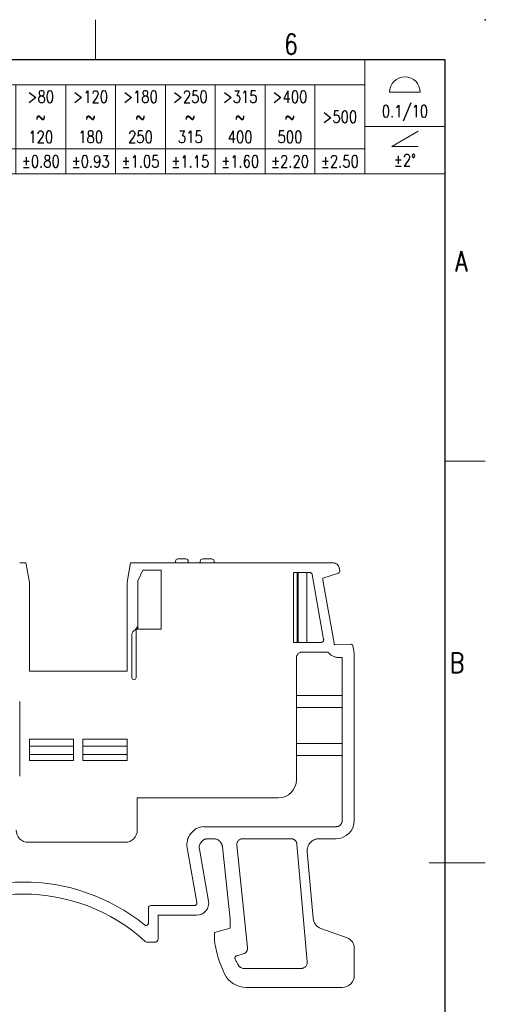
# Model space of a CAD drawing. Header units: millimetres. Extents: x -5 to 292, y -5 to 205.
# Tile 16 of 16: x 234 to 292, y 82 to 205. Entities that reach past the tile are written whole.
import ezdxf
from ezdxf.enums import TextEntityAlignment as Align

# ---------------------------------------------------------------- set-up
doc = ezdxf.new("R2010")
doc.units = ezdxf.units.MM
doc.layers.get('0').update_dxf_attribs({"lineweight": 30})
for name, color, linetype, lineweight in [('TEXT', 6, 'Continuous', 13), ('尺寸线', 3, 'Continuous', 13), ('轮廓线', 7, 'Continuous', 30)]:
    doc.layers.add(name, color=color, linetype=linetype, lineweight=lineweight)
doc.styles.add('romans-V1.1', font='romans.shx', dxfattribs={"width": 0.8})
doc.styles.add('Romans-高1.8', font='romans.shx', dxfattribs={"width": 0.8, "height": 1.8})
doc.styles.add('romans-高2.5', font='romans.shx', dxfattribs={"width": 0.8, "height": 2.5})
doc.styles.add('romans-高3.5', font='romans.shx', dxfattribs={"width": 0.8, "height": 3.5})
doc.styles.add('宋体-高2.5', font='txt', dxfattribs={"width": 0.8, "height": 2.5})

# ---------------------------------------------------------------- blocks, each defined once
blk = doc.blocks.new('*T10')
at = {"layer": '尺寸线', "color": 0, "lineweight": -2}
for p, q in [((0, 0), (6.2, 0)), ((0, 0), (0, -3.1)), ((6.2, 0), (12.4, 0)), ((12.4, 0), (18.6, 0)), ((18.6, 0), (24.8, 0)), ((24.8, 0), (31, 0)), ((31, 0), (37.2, 0)), ((37.2, 0), (43.4, 0)), ((43.4, 0), (49.6, 0)), ((49.6, 0), (55.8, 0)), ((55.8, 0), (62, 0)), ((62, 0), (68.2, 0)), ((68.2, 0), (74.4, 0)), ((74.4, 0), (80.6, 0)), ((80.6, 0), (86.8, 0)), ((86.8, 0), (96.8, 0)), ((86.8, 0), (86.8, -3.1)), ((96.8, 0), (96.8, -3.1)), ((0, -3.1), (6.2, -3.1)), ((0, -3.1), (0, -5.91)), ((6.2, -3.1), (12.4, -3.1)), ((6.2, -3.1), (6.2, -5.91)), ((12.4, -3.1), (18.6, -3.1)), ((12.4, -3.1), (12.4, -5.91)), ((18.6, -3.1), (24.8, -3.1)), ((18.6, -3.1), (18.6, -5.91)), ((24.8, -3.1), (31, -3.1)), ((24.8, -3.1), (24.8, -5.91)), ((31, -3.1), (37.2, -3.1)), ((31, -3.1), (31, -5.91)), ((37.2, -3.1), (43.4, -3.1)), ((37.2, -3.1), (37.2, -5.91)), ((43.4, -3.1), (49.6, -3.1)), ((43.4, -3.1), (43.4, -5.91)), ((49.6, -3.1), (55.8, -3.1)), ((49.6, -3.1), (49.6, -5.91)), ((55.8, -3.1), (62, -3.1)), ((55.8, -3.1), (55.8, -5.91)), ((62, -3.1), (68.2, -3.1)), ((62, -3.1), (62, -5.91)), ((68.2, -3.1), (74.4, -3.1)), ((68.2, -3.1), (68.2, -5.91)), ((74.4, -3.1), (80.6, -3.1)), ((74.4, -3.1), (74.4, -5.91)), ((80.6, -3.1), (86.8, -3.1)), ((80.6, -3.1), (80.6, -5.91)), ((86.8, -3.1), (86.8, -5.91)), ((96.8, -3.1), (96.8, -5.91)), ((0, -5.91), (0, -8.29)), ((6.2, -5.91), (6.2, -8.29)), ((12.4, -5.91), (12.4, -8.29)), ((18.6, -5.91), (18.6, -8.29)), ((24.8, -5.91), (24.8, -8.29)), ((31, -5.91), (31, -8.29)), ((37.2, -5.91), (37.2, -8.29)), ((43.4, -5.91), (43.4, -8.29)), ((49.6, -5.91), (49.6, -8.29)), ((55.8, -5.91), (55.8, -8.29)), ((62, -5.91), (62, -8.29)), ((68.2, -5.91), (68.2, -8.29)), ((74.4, -5.91), (74.4, -8.29)), ((80.6, -5.91), (80.6, -8.29)), ((86.8, -5.91), (86.8, -8.29)), ((96.8, -5.91), (96.8, -8.29)), ((0, -8.29), (0, -11.1)), ((6.2, -8.29), (6.2, -11.1)), ((12.4, -8.29), (12.4, -11.1)), ((18.6, -8.29), (18.6, -11.1)), ((24.8, -8.29), (24.8, -11.1)), ((31, -8.29), (31, -11.1)), ((37.2, -8.29), (37.2, -11.1)), ((43.4, -8.29), (43.4, -11.1)), ((49.6, -8.29), (49.6, -11.1)), ((55.8, -8.29), (55.8, -11.1)), ((62, -8.29), (62, -11.1)), ((68.2, -8.29), (68.2, -11.1)), ((74.4, -8.29), (74.4, -11.1)), ((80.6, -8.29), (80.6, -11.1)), ((86.8, -8.29), (96.8, -8.29)), ((86.8, -8.29), (86.8, -11.1)), ((96.8, -8.29), (96.8, -11.1)), ((0, -11.1), (6.2, -11.1)), ((0, -11.1), (0, -14.2)), ((6.2, -11.1), (12.4, -11.1)), ((6.2, -11.1), (6.2, -14.2)), ((12.4, -11.1), (18.6, -11.1)), ((12.4, -11.1), (12.4, -14.2)), ((18.6, -11.1), (24.8, -11.1)), ((18.6, -11.1), (18.6, -14.2)), ((24.8, -11.1), (31, -11.1)), ((24.8, -11.1), (24.8, -14.2)), ((31, -11.1), (37.2, -11.1)), ((31, -11.1), (31, -14.2)), ((37.2, -11.1), (43.4, -11.1)), ((37.2, -11.1), (37.2, -14.2)), ((43.4, -11.1), (49.6, -11.1)), ((43.4, -11.1), (43.4, -14.2)), ((49.6, -11.1), (55.8, -11.1)), ((49.6, -11.1), (49.6, -14.2)), ((55.8, -11.1), (62, -11.1)), ((55.8, -11.1), (55.8, -14.2)), ((62, -11.1), (68.2, -11.1)), ((62, -11.1), (62, -14.2)), ((68.2, -11.1), (74.4, -11.1)), ((68.2, -11.1), (68.2, -14.2)), ((74.4, -11.1), (80.6, -11.1)), ((74.4, -11.1), (74.4, -14.2)), ((80.6, -11.1), (86.8, -11.1)), ((80.6, -11.1), (80.6, -14.2)), ((86.8, -11.1), (86.8, -14.2)), ((96.8, -11.1), (96.8, -14.2)), ((0, -14.2), (6.2, -14.2)), ((6.2, -14.2), (12.4, -14.2)), ((12.4, -14.2), (18.6, -14.2)), ((18.6, -14.2), (24.8, -14.2)), ((24.8, -14.2), (31, -14.2)), ((31, -14.2), (37.2, -14.2)), ((37.2, -14.2), (43.4, -14.2)), ((43.4, -14.2), (49.6, -14.2)), ((49.6, -14.2), (55.8, -14.2)), ((55.8, -14.2), (62, -14.2)), ((62, -14.2), (68.2, -14.2)), ((68.2, -14.2), (74.4, -14.2)), ((74.4, -14.2), (80.6, -14.2)), ((80.6, -14.2), (86.8, -14.2)), ((86.8, -14.2), (96.8, -14.2))]:
    blk.add_line(p, q, dxfattribs=at)
at = {"layer": '尺寸线', "color": 3, "char_height": 1.5, "style": 'romans-高2.5'}
for s, insert, width, attachment_point in [('{\\fSimSun|b0|i0|c134|p2;\\C256; 未注公差\\Fromans|c134;/General tolerances(mm)}', (0.06, -1.55), 86.68, 4), ('{\\C256;\\P\\P0.1/10}', (91.8, -4.15), 9.88, 5)]:
    blk.add_mtext(s, dxfattribs=dict(at, insert=insert, width=width, attachment_point=attachment_point))
at = {"layer": '尺寸线', "char_height": 1.5, "attachment_point": 5}
for s, insert, width, style in [('0\\P~\\P3', (3.1, -7.1), 6.08, 'romans-高2.5'), ('>3\\P~\\P6', (9.3, -7.1), 6.08, 'romans-高2.5'), ('>6\\P~\\P10', (15.5, -7.1), 6.08, 'romans-高2.5'), ('>10\\P~\\P18', (21.7, -7.1), 6.08, 'romans-高2.5'), ('>18\\P~\\P30', (27.9, -7.1), 6.08, 'romans-高2.5'), ('>30\\P~\\P50', (34.1, -7.1), 6.08, 'romans-高2.5'), ('>50\\P~\\P80', (40.3, -7.1), 6.08, 'romans-高2.5'), ('>80\\P~\\P120', (46.5, -7.1), 6.08, 'romans-高2.5'), ('>120\\P~\\P180', (52.7, -7.1), 6.08, 'romans-高2.5'), ('>180\\P~\\P250', (58.9, -7.1), 6.08, 'romans-高2.5'), ('>250\\P~\\P315', (65.1, -7.1), 6.08, 'romans-高2.5'), ('>315\\P~\\P400', (71.3, -7.1), 6.08, 'romans-高2.5'), ('>400\\P~\\P500', (77.5, -7.1), 6.08, 'romans-高2.5'), ('>500', (83.7, -7.1), 6.08, 'romans-高2.5'), ('±0.12', (3.1, -12.65), 6.08, 'Romans-高1.8'), ('±0.18', (9.3, -12.65), 6.08, 'romans-V1.1'), ('±0.22', (15.5, -12.65), 6.08, 'romans-V1.1'), ('±0.26', (21.7, -12.65), 6.08, 'romans-V1.1'), ('±0.31', (27.9, -12.65), 6.08, 'romans-V1.1'), ('±0.37', (34.1, -12.65), 6.08, 'romans-V1.1'), ('±0.57', (40.3, -12.65), 6.08, 'romans-V1.1'), ('±0.80', (46.5, -12.65), 6.08, 'romans-V1.1'), ('±0.93', (52.7, -12.65), 6.08, 'romans-V1.1'), ('±1.05', (58.9, -12.65), 6.08, 'romans-V1.1'), ('±1.15', (65.1, -12.65), 6.08, 'romans-V1.1'), ('±1.60', (71.3, -12.65), 6.08, 'romans-V1.1'), ('±2.20', (77.5, -12.65), 6.08, 'romans-V1.1'), ('±2.50', (83.7, -12.65), 6.08, 'romans-V1.1'), ('\\P±2%%D', (91.8, -11.25), 9.88, 'romans-V1.1')]:
    blk.add_mtext(s, dxfattribs=dict(at, insert=insert, width=width, style=style))
blk = doc.blocks.new('DIN16742-TG6(NW)Rev.1.1')
at = {"layer": '尺寸线'}
for p, q in [((89.9, 10.18), (93.7, 10.18)), ((90.17, 3.41), (93.43, 5.3)), ((93.43, 3.41), (90.17, 3.41))]:
    blk.add_line(p, q, dxfattribs=at)
blk.add_arc((91.8, 10.18), 1.9, 0, 180, dxfattribs=at)
blk.add_blockref('*T10', (0, 14.2))
blk = doc.blocks.new('FOR-1754 Rev.1.1-A4客户图')
at = {"layer": 'TEXT'}
for p, q in [((-43.5, 200), (-43.5, 205)), ((0, 150), (5, 150))]:
    blk.add_line(p, q, dxfattribs=at)
at = {"layer": '尺寸线'}
blk.add_line((-2, 100), (5, 100), dxfattribs=at)
at = {"layer": '轮廓线'}
blk.add_lwpolyline([(-74.67, 0), (0, 0), (0, 200), (-287, 200)], dxfattribs=at)
blk.add_point((5, 205), dxfattribs=at)
at = {"layer": 'TEXT', "style": 'romans-高2.5', "width": 0.8}
for s, p in [('6', (-20.04, 200.7)), ('A', (1.24, 173.66)), ('B', (0.57, 123.66))]:
    blk.add_text(s, height=2.5, dxfattribs=at).set_placement(p)
at = {"layer": '尺寸线', "width": 0.8}
for tag, height, style, p in [('/', 2.5, 'romans-高2.5', (-94.89, 30.44)), ('/', 2.5, 'romans-高2.5', (-96.71, 25.38)), ('/', 2.5, 'romans-高2.5', (-102.11, 20.6)), ('15EDGKNM-3.81-XXP-1Y-1000A(H)', 3.5, 'romans-高3.5', (-40.89, 11.73)), ('CENGMZ_2018.10.18', 2.5, 'romans-高2.5', (-97.54, 6.17)), ('15EDGKNM-3.5-C04', 2.5, 'romans-高2.5', (-47.36, 6.2)), ('T0-1', 2.5, 'romans-高2.5', (-5.69, 6.17)), ('2:1', 2.5, 'romans-高2.5', (-23.28, 1.2)), ('1/1', 2.5, 'romans-高2.5', (-5.77, 1.37))]:
    blk.add_attdef(tag, text='', height=height, dxfattribs=dict(at, style=style)).set_placement(p, align=Align.CENTER)
at = {"layer": '尺寸线', "style": '宋体-高2.5', "width": 0.8}
blk.add_attdef('/', text='', height=2.5, dxfattribs=at).set_placement((-55.64, 31.97), align=Align.MIDDLE_LEFT)

msp = doc.modelspace()

# ---------------------------------------------------------------- linework, layer by layer
at = {"color": 7, "linetype": 'Continuous', "lineweight": 15}
for p, q in [((234.83, 137.35), (234.08, 137.35)), ((235.28, 134.95), (234.83, 137.35)), ((247.43, 134.95), (247.88, 137.35)), ((247.88, 137.35), (273.08, 137.35)), ((253.46, 137.35), (253.46, 137.55)), ((253.76, 137.85), (254.74, 137.85)), ((255.04, 137.35), (255.04, 137.55)), ((256.54, 137.55), (256.54, 137.35)), ((256.84, 137.85), (257.96, 137.85)), ((258.26, 137.55), (258.26, 137.35)), ((249.4, 136.45), (248.78, 135.12)), ((251.66, 136.45), (249.4, 136.45)), ((251.66, 129.1), (251.66, 136.45)), ((268.15, 136.15), (268.15, 127.45)), ((270.17, 136.15), (268.15, 136.15)), ((268.58, 127.45), (268.58, 136.15)), ((268.73, 127.45), (268.73, 136.15)), ((269.78, 127.45), (269.78, 136.15)), ((273.82, 136.74), (273.81, 136.74)), ((273.81, 136.74), (273.89, 136.33)), ((235.28, 134.95), (235.28, 123.85)), ((247.43, 123.85), (247.43, 134.95)), ((248.78, 135.12), (248.78, 129.67)), ((271.89, 127.81), (270.46, 135.91)), ((273.74, 136.08), (271.8, 135.43)), ((271.8, 135.43), (271.8, 135.43)), ((271.8, 135.2), (273.18, 127.37)), ((273.73, 136.08), (273.74, 136.08)), ((248.55, 123.06), (248.55, 129.1)), ((248.55, 129.1), (251.66, 129.1)), ((248.78, 129.1), (248.78, 129.67)), ((248.03, 128.33), (248.03, 123.07)), ((268.15, 127.45), (271.59, 127.45)), ((273.26, 127.15), (275.28, 127.21)), ((275.53, 127.02), (275.63, 126.42)), ((275.63, 126.42), (275.64, 126.42)), ((275.7, 126.06), (275.64, 126.42)), ((268.5, 125.5), (268.5, 110.35)), ((272.42, 126.25), (269.25, 126.25)), ((274.2, 125.57), (274.2, 125.5)), ((274.2, 105.25), (274.2, 125.5)), ((275.7, 126.06), (275.7, 105.25)), ((235.28, 123.85), (247.43, 123.85)), ((268.5, 120.85), (274.2, 120.85)), ((234.08, 110.8), (234.08, 120.1)), ((268.5, 119.35), (274.2, 119.35)), ((240.75, 115.38), (235.28, 115.38)), ((235.28, 115.38), (235.28, 112.75)), ((240.75, 112.75), (240.75, 115.38)), ((247.43, 115.38), (241.95, 115.38)), ((241.95, 115.38), (241.95, 112.75)), ((247.43, 112.75), (247.43, 115.38)), ((235.28, 114.53), (240.75, 114.53)), ((241.95, 114.53), (247.43, 114.53)), ((268.5, 114.85), (274.2, 114.85)), ((240.75, 113.5), (235.28, 113.5)), ((247.43, 113.5), (241.95, 113.5)), ((268.5, 113.35), (274.2, 113.35)), ((235.28, 112.75), (240.75, 112.75)), ((241.95, 112.75), (247.43, 112.75)), ((266.25, 108.1), (248.7, 108.1)), ((248.7, 108.1), (248.7, 104.06)), ((256.98, 104.5), (273.45, 104.5)), ((258.18, 103), (257.54, 103)), ((267.81, 103), (261.84, 103)), ((273.45, 103), (271.34, 103)), ((247.2, 102.56), (235.13, 102.56)), ((256.1, 95.04), (254.9, 101.87)), ((260.25, 92.97), (259.3, 102)), ((261.09, 102.18), (262.43, 89.45)), ((269.84, 87.66), (268.56, 102.32)), ((256.43, 101.68), (257.57, 95.24)), ((269.85, 101.37), (270.57, 93.11)), ((250.39, 94.68), (255.81, 94.68)), ((250.09, 92.51), (250.09, 94.38)), ((256.09, 93.48), (251.29, 93.48)), ((251.29, 93.48), (251.29, 90.55)), ((260.25, 91.85), (260.25, 92.97)), ((260.25, 91.85), (258.3, 91.32)), ((258.3, 90.25), (258.3, 91.32)), ((271.55, 91.83), (274.81, 90.64)), ((250.84, 90.1), (250, 90.1)), ((261.88, 88.65), (261.08, 88.43)), ((275.7, 89.37), (275.7, 85.98)), ((261.95, 86.84), (269.1, 86.84)), ((274.2, 84.48), (262.26, 84.48))]:
    msp.add_line(p, q, dxfattribs=at)
for centre, radius, start, end in [((253.76, 137.55), 0.3, 90, 180), ((254.74, 137.55), 0.3, 0, 90), ((256.84, 137.55), 0.3, 90, 180), ((257.96, 137.55), 0.3, 0, 90), ((248.78, 128.33), 0.75, 132.9864, 180), ((252.15, 124.71), 5.7, 129.7575, 132.9864), ((248.03, 129.67), 0.75, 309.7575, 0), ((248.29, 123.07), 0.263, 180, 359.1338), ((266.25, 110.35), 2.25, 270, 360), ((257.12, 102.26), 2.25, 93.4036, 190), ((273.45, 105.25), 2.25, 270, 359.9994), ((234.52, 73.61), 24, 51.0666, 129.0577), ((234.52, 73.6), 22.5, 47.6091, 132.3909), ((256.09, 94.98), 1.5, 270, 10), ((272.07, 93.24), 1.5, 185, 250), ((272.39, 92.38), 14.25, 188.5682, 205.8097), ((262.26, 87.48), 3, 205.8097, 270)]:
    msp.add_arc(centre, radius, start, end, dxfattribs=at)
for points, knots in [([(273.82, 136.74), (273.79, 136.91), (273.7, 137.07), (273.43, 137.29), (273.26, 137.35), (273.08, 137.35)], [0, 0, 0, 0, 0.5, 0.5, 1, 1, 1, 1]), ([(270.46, 135.91), (270.46, 135.93), (270.45, 135.97), (270.41, 136.04), (270.35, 136.09), (270.27, 136.15), (270.2, 136.15), (270.17, 136.15)], [0, 0, 0, 0, 0.167744, 0.331485, 0.500605, 0.749527, 1, 1, 1, 1]), ([(273.73, 136.08), (273.78, 136.09), (273.82, 136.12), (273.88, 136.21), (273.9, 136.27), (273.89, 136.33)], [0.092669, 0.092669, 0.092669, 0.092669, 0.5, 0.5, 1, 1, 1, 1]), ([(271.8, 135.2), (271.79, 135.25), (271.78, 135.33), (271.79, 135.41), (271.8, 135.43)], [0, 0, 0, 0, 0.1260802, 0.2001945, 0.2001945, 0.2001945, 0.2001945]), ([(271.59, 127.45), (271.62, 127.46), (271.66, 127.46), (271.74, 127.49), (271.83, 127.56), (271.88, 127.66), (271.9, 127.74), (271.89, 127.79), (271.89, 127.81)], [0, 0, 0, 0, 0.1246145, 0.2507268, 0.4999636, 0.7492004, 0.8738675, 1, 1, 1, 1]), ([(273.26, 127.15), (273.25, 127.16), (273.23, 127.2), (273.2, 127.28), (273.19, 127.34), (273.18, 127.37)], [0.8002647, 0.8002647, 0.8002647, 0.8002647, 0.835074, 0.9179793, 1, 1, 1, 1]), ([(275.53, 127.02), (275.52, 127.07), (275.49, 127.12), (275.41, 127.19), (275.36, 127.21), (275.31, 127.21)], [0, 0, 0, 0, 0.5, 0.5, 1, 1, 1, 1]), ([(269.25, 126.25), (269.22, 126.25), (269.16, 126.25), (269.06, 126.23), (268.96, 126.2), (268.84, 126.14), (268.72, 126.04), (268.62, 125.92), (268.55, 125.79), (268.51, 125.65), (268.5, 125.55), (268.5, 125.5)], [0, 0, 0, 0, 0.080116, 0.159742, 0.240152, 0.369784, 0.500092, 0.629724, 0.760033, 0.879852, 1, 1, 1, 1]), ([(274.2, 125.57), (274.18, 125.57), (274.16, 125.57), (274.1, 125.56), (274.04, 125.55), (273.91, 125.55), (273.82, 125.55), (273.68, 125.56), (273.61, 125.57), (273.48, 125.6), (273.43, 125.61), (273.31, 125.65), (273.24, 125.67), (273.06, 125.74), (272.94, 125.81), (272.68, 125.98), (272.54, 126.11), (272.42, 126.25)], [0.0232992, 0.0232992, 0.0232992, 0.0232992, 0.0625, 0.0625, 0.125, 0.125, 0.1875, 0.1875, 0.25, 0.25, 0.3125, 0.3125, 0.375, 0.375, 0.5, 0.5, 0.6788674, 0.6788674, 0.6788674, 0.6788674]), ([(273.45, 104.5), (273.48, 104.51), (273.55, 104.51), (273.64, 104.53), (273.75, 104.56), (273.87, 104.62), (273.99, 104.72), (274.08, 104.84), (274.15, 104.97), (274.19, 105.11), (274.2, 105.21), (274.2, 105.25)], [0, 0, 0, 0, 0.080116, 0.159742, 0.240152, 0.369784, 0.500092, 0.629724, 0.760033, 0.879852, 1, 1, 1, 1]), ([(233.63, 104.06), (233.63, 103.67), (233.79, 103.28), (234.34, 102.72), (234.73, 102.56), (235.13, 102.56)], [0, 0, 0, 0, 0.5, 0.5, 1, 1, 1, 1]), ([(247.2, 102.56), (247.59, 102.56), (247.98, 102.72), (248.54, 103.28), (248.7, 103.67), (248.7, 104.06)], [0, 0, 0, 0, 0.5, 0.5, 1, 1, 1, 1]), ([(257.54, 103), (257.5, 103), (257.41, 103), (257.29, 102.98), (257.18, 102.95), (257.02, 102.89), (256.85, 102.78), (256.67, 102.61), (256.53, 102.4), (256.44, 102.17), (256.4, 101.93), (256.42, 101.77), (256.43, 101.68)], [0, 0, 0, 0, 0.062871, 0.125037, 0.187254, 0.250275, 0.375022, 0.500181, 0.624929, 0.750088, 0.874943, 1, 1, 1, 1]), ([(259.3, 102), (259.29, 102.04), (259.28, 102.13), (259.24, 102.26), (259.18, 102.4), (259.08, 102.56), (258.94, 102.72), (258.77, 102.85), (258.58, 102.94), (258.38, 102.99), (258.25, 103), (258.18, 103)], [0, 0, 0, 0, 0.080569, 0.160682, 0.241468, 0.370537, 0.500084, 0.629152, 0.758699, 0.879228, 1, 1, 1, 1]), ([(261.84, 103), (261.8, 103), (261.73, 103), (261.63, 102.98), (261.52, 102.94), (261.39, 102.87), (261.28, 102.76), (261.18, 102.63), (261.12, 102.49), (261.08, 102.33), (261.09, 102.23), (261.09, 102.18)], [0, 0, 0, 0, 0.082995, 0.165841, 0.250155, 0.373683, 0.500093, 0.623619, 0.750029, 0.874286, 1, 1, 1, 1]), ([(268.56, 102.32), (268.56, 102.35), (268.55, 102.41), (268.53, 102.49), (268.49, 102.59), (268.42, 102.7), (268.33, 102.81), (268.21, 102.9), (268.08, 102.96), (267.95, 103), (267.86, 103), (267.81, 103)], [0, 0, 0, 0, 0.079946, 0.15998, 0.241232, 0.369158, 0.500063, 0.62799, 0.758895, 0.878726, 1, 1, 1, 1]), ([(271.34, 103), (271.29, 103), (271.19, 103), (271.03, 102.98), (270.88, 102.94), (270.69, 102.86), (270.46, 102.73), (270.23, 102.53), (270.04, 102.27), (269.91, 101.99), (269.84, 101.69), (269.85, 101.48), (269.85, 101.37)], [0, 0, 0, 0, 0.062843, 0.125045, 0.187287, 0.250249, 0.375051, 0.500165, 0.624966, 0.750081, 0.87496, 1, 1, 1, 1]), ([(250.39, 94.68), (250.32, 94.68), (250.24, 94.65), (250.13, 94.54), (250.09, 94.46), (250.09, 94.38)], [0, 0, 0, 0, 0.5, 0.5, 1, 1, 1, 1]), ([(255.81, 94.68), (255.83, 94.69), (255.87, 94.69), (255.96, 94.72), (256.05, 94.78), (256.1, 94.88), (256.11, 94.97), (256.11, 95.01), (256.1, 95.04)], [0, 0, 0, 0, 0.124614, 0.250727, 0.499964, 0.7492, 0.873868, 1, 1, 1, 1]), ([(249.61, 92.28), (249.62, 92.27), (249.65, 92.24), (249.7, 92.22), (249.79, 92.2), (249.93, 92.23), (250.04, 92.32), (250.09, 92.43), (250.09, 92.48), (250.09, 92.51)], [0, 0, 0, 0, 0.0836713, 0.1665379, 0.2515638, 0.5001635, 0.7487633, 0.87363, 1, 1, 1, 1]), ([(250.84, 90.1), (250.96, 90.1), (251.08, 90.15), (251.25, 90.32), (251.29, 90.44), (251.29, 90.55)], [0, 0, 0, 0, 0.5, 0.5, 1, 1, 1, 1]), ([(275.7, 89.37), (275.7, 89.65), (275.62, 89.92), (275.3, 90.37), (275.07, 90.55), (274.81, 90.64)], [0, 0, 0, 0, 0.5, 0.5, 1, 1, 1, 1]), ([(261.08, 88.43), (261.06, 88.43), (261.01, 88.41), (260.94, 88.36), (260.87, 88.27), (260.85, 88.16), (260.86, 88.07), (260.87, 88.03), (260.88, 88.01)], [0, 0, 0, 0, 0.124619, 0.250737, 0.499963, 0.749189, 0.873862, 1, 1, 1, 1]), ([(261.88, 88.65), (262.05, 88.69), (262.2, 88.8), (262.4, 89.09), (262.45, 89.28), (262.43, 89.45)], [0, 0, 0, 0, 0.5, 0.5, 1, 1, 1, 1]), ([(261.3, 87.22), (261.31, 87.19), (261.35, 87.14), (261.41, 87.06), (261.49, 87), (261.6, 86.93), (261.75, 86.86), (261.88, 86.85), (261.95, 86.84)], [0, 0, 0, 0, 0.125666, 0.249495, 0.373703, 0.500488, 0.749498, 1, 1, 1, 1]), ([(269.1, 86.84), (269.13, 86.84), (269.2, 86.85), (269.3, 86.87), (269.42, 86.91), (269.54, 86.98), (269.65, 87.08), (269.75, 87.21), (269.81, 87.35), (269.85, 87.5), (269.85, 87.61), (269.84, 87.66)], [0, 0, 0, 0, 0.0829889, 0.1658454, 0.2501514, 0.373681, 0.500091, 0.623618, 0.750028, 0.8742863, 1, 1, 1, 1]), ([(274.2, 84.48), (274.59, 84.48), (274.98, 84.64), (275.54, 85.2), (275.7, 85.59), (275.7, 85.98)], [0, 0, 0, 0, 0.5, 0.5, 1, 1, 1, 1])]:
    msp.add_open_spline(points, degree=3, knots=knots, dxfattribs=at)
for points in [[(275.31, 127.21), (275.3, 127.21), (275.29, 127.21), (275.28, 127.21)], [(249.69, 90.22), (249.77, 90.15), (249.89, 90.1), (250, 90.1)], [(260.88, 88.01), (260.95, 87.88), (261.08, 87.61), (261.22, 87.35), (261.3, 87.22)]]:
    msp.add_open_spline(points, degree=3, dxfattribs=at)

# ---------------------------------------------------------------- block references
msp.add_blockref('FOR-1754 Rev.1.1-A4客户图', (287, 0))
at = {"layer": '尺寸线'}
msp.add_blockref('DIN16742-TG6(NW)Rev.1.1', (190.2, 185.8), dxfattribs=at)

doc.saveas('drawing.dxf')
